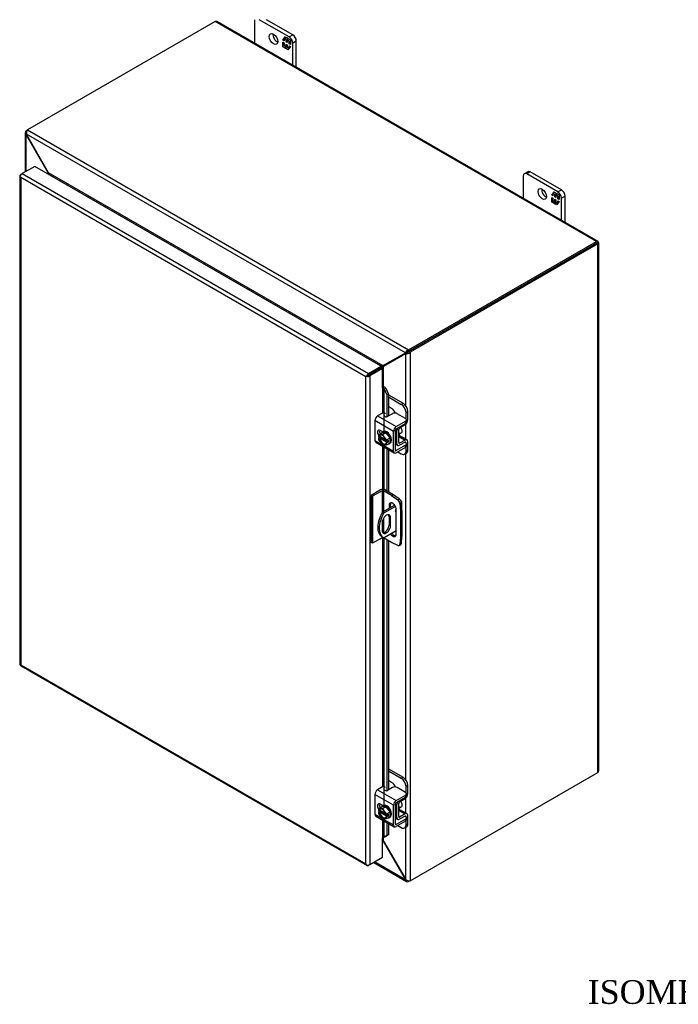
# Model space of a CAD drawing. Header units: inches. Extents: x 11 to 147, y 3 to 98.
# Tile 7 of 8: x 108 to 128, y 69 to 98. Entities that reach past the tile are written whole.
import ezdxf
from ezdxf.enums import TextEntityAlignment as Align

# ---------------------------------------------------------------- set-up
doc = ezdxf.new("R2010")
doc.units = ezdxf.units.IN
doc.header["$MEASUREMENT"] = 0
for name, color, linetype in [('COM40153-1', 7, 'CONTINUOUS'), ('COM40153-2', 7, 'CONTINUOUS'), ('COM42667', 7, 'CONTINUOUS'), ('COM42780', 7, 'CONTINUOUS'), ('COM48452', 7, 'CONTINUOUS'), ('COM71780-10', 7, 'CONTINUOUS'), ('DEFAULT', 7, 'CONTINUOUS'), ('FET07710', 7, 'CONTINUOUS'), ('SCC19011', 7, 'CONTINUOUS'), ('SPR20265', 7, 'CONTINUOUS'), ('WAF25035', 7, 'CONTINUOUS')]:
    doc.layers.add(name, color=color, linetype=linetype)
doc.styles.add('SEACAD_TIMES_NEW_ROMAN', font='times.ttf')

msp = doc.modelspace()

# ---------------------------------------------------------------- linework, layer by layer
at = {"layer": 'COM40153-1', "color": 7}
for p, q in [((119.384, 84.304), (119.397, 84.296)), ((119.422, 84.016), (119.422, 84.261)), ((119.211, 84.165), (118.854, 83.959)), ((118.854, 83.959), (118.895, 83.935)), ((119.232, 84.13), (118.895, 83.935)), ((118.839, 83.655), (118.839, 83.418)), ((119.046, 83.821), (119.087, 83.797)), ((119.046, 83.821), (119.046, 83.584)), ((119.087, 83.56), (119.087, 83.797)), ((119.258, 83.411), (118.895, 83.201)), ((119.046, 83.584), (119.087, 83.56)), ((118.834, 83.234), (118.875, 83.21))]:
    msp.add_line(p, q, dxfattribs=at)
for centre, major_axis, start_param, end_param in [((119.336, 84.261), (-0.0864, 0), 2.529725, 3.926991), ((119.134, 83.754), (0.3, 0.52), 1.508132, 3.141593), ((119.175, 83.73), (0.3, 0.52), 1.508132, 3.204257), ((118.963, 83.726), (-0.087, -0.151), 2.356194, 5.497787), ((119.263, 84.026), (-0.025, -0.0433), 4.139289, 6.283185), ((119.223, 84.05), (0.025, 0.0433), 4.093609, 5.210881), ((119.263, 84.026), (-0.025, -0.0433), 0, 0.63978), ((118.922, 83.75), (-0.087, -0.151), 2.356194, 2.906426), ((118.963, 83.489), (0.087, 0.151), 2.356194, 5.497787), ((118.922, 83.513), (0.087, 0.151), 3.37676, 5.497787)]:
    msp.add_ellipse(centre, major_axis=major_axis, ratio=0.57735, start_param=start_param, end_param=end_param, dxfattribs=at)
at = {"layer": 'COM40153-2', "color": 7}
for p, q in [((118.796, 84.613), (118.518, 84.453)), ((118.837, 84.59), (118.558, 84.429)), ((118.837, 84.59), (118.837, 83.93)), ((118.877, 84.59), (118.877, 83.973)), ((119.112, 84.454), (118.877, 84.59)), ((119.153, 84.478), (118.918, 84.613)), ((118.518, 84.453), (118.518, 83.065)), ((118.558, 84.429), (118.518, 84.453)), ((118.558, 84.429), (118.558, 83.041)), ((119.112, 84.454), (119.153, 84.478)), ((119.112, 84.454), (119.301, 84.326)), ((119.342, 84.35), (119.153, 84.478)), ((119.301, 84.326), (119.342, 84.35)), ((119.406, 84.238), (119.365, 84.215)), ((119.365, 84.215), (119.382, 83.987)), ((119.423, 84.01), (119.406, 84.238)), ((119.046, 84.158), (119.087, 84.181)), ((119.046, 84.158), (119.046, 84.07)), ((119.087, 84.094), (119.087, 84.181)), ((119.258, 83.317), (119.258, 84.035)), ((119.382, 83.987), (119.423, 84.01)), ((119.382, 83.987), (119.382, 83.222)), ((119.423, 84.01), (119.423, 83.246)), ((118.877, 83.779), (118.877, 83.354)), ((118.558, 83.041), (118.518, 83.065)), ((118.837, 83.202), (118.558, 83.041)), ((118.837, 83.233), (118.837, 83.202)), ((118.877, 83.209), (118.877, 83.202)), ((119.112, 83.066), (118.877, 83.202)), ((119.301, 82.976), (119.112, 83.066)), ((119.382, 83.222), (119.365, 83.013)), ((119.365, 83.013), (119.406, 83.037)), ((119.382, 83.222), (119.423, 83.246)), ((119.406, 83.037), (119.423, 83.246)), ((119.345, 82.974), (119.386, 82.998))]:
    msp.add_line(p, q, dxfattribs=at)
for centre, major_axis, start_param, end_param in [((118.857, 84.578), (-0.0864, 0), 3.926991, 5.497787), ((118.857, 84.578), (-0.0288, 0), 3.926991, 5.497787), ((119.152, 84.096), (0.075, -0.13), 0.785398, 3.926991), ((119.193, 84.12), (0.075, -0.13), 3.416574, 3.926991), ((119.295, 84.248), (0.05, -0.0866), 0.872665, 2.268928), ((119.336, 84.272), (-0.05, 0.0866), 4.014257, 5.410521), ((119.193, 83.401), (-0.075, 0.13), 1.73559, 2.866611), ((118.857, 83.19), (0.0288, 0), 0.785398, 2.356194), ((119.152, 83.378), (-0.075, 0.13), 1.73559, 3.926991), ((119.336, 83.085), (-0.05, 0.0866), 3.141593, 3.839724), ((119.295, 83.061), (-0.05, 0.0866), 2.443461, 3.839724)]:
    msp.add_ellipse(centre, major_axis=major_axis, ratio=0.57735, start_param=start_param, end_param=end_param, dxfattribs=at)
at = {"layer": 'COM42667', "color": 7}
for p, q in [((118.852, 86.882), (118.708, 86.799)), ((119.141, 86.863), (118.994, 86.779)), ((119.529, 86.721), (119.282, 86.863)), ((119.175, 86.342), (118.627, 86.658)), ((118.627, 86.658), (118.627, 86.076)), ((118.708, 86.799), (119.256, 86.482)), ((119.256, 86.482), (119.529, 86.639)), ((119.256, 86.42), (119.529, 86.577)), ((119.529, 86.577), (119.529, 86.639)), ((119.558, 86.618), (119.558, 86.68)), ((118.857, 86.326), (118.782, 86.369)), ((119.175, 85.759), (119.175, 86.342)), ((119.229, 85.79), (119.229, 86.373)), ((118.627, 86.076), (118.831, 85.958)), ((118.65, 86.024), (119.199, 85.707)), ((118.87, 85.936), (119.175, 85.759)), ((119.516, 86.021), (119.529, 86.014)), ((119.558, 85.911), (119.558, 85.973)), ((119.256, 85.775), (119.229, 85.79)), ((119.529, 85.932), (119.256, 85.775)), ((119.529, 85.87), (119.256, 85.713)), ((119.529, 85.87), (119.529, 85.932)), ((118.852, 75.859), (118.708, 75.775)), ((118.708, 75.775), (119.256, 75.458)), ((119.141, 75.84), (118.994, 75.755)), ((119.529, 75.698), (119.282, 75.84)), ((119.175, 75.318), (118.627, 75.635)), ((118.627, 75.635), (118.627, 75.053)), ((119.256, 75.458), (119.529, 75.616)), ((119.256, 75.396), (119.529, 75.554)), ((119.529, 75.554), (119.529, 75.616)), ((119.558, 75.595), (119.558, 75.657)), ((118.857, 75.302), (118.782, 75.346)), ((119.175, 74.736), (119.175, 75.318)), ((119.229, 74.767), (119.229, 75.349)), ((118.627, 75.053), (118.831, 74.935)), ((118.65, 75), (119.199, 74.684)), ((118.87, 74.912), (119.175, 74.736)), ((119.529, 74.909), (119.256, 74.751)), ((119.516, 74.998), (119.529, 74.99)), ((119.529, 74.847), (119.529, 74.909)), ((119.558, 74.888), (119.558, 74.95)), ((119.256, 74.751), (119.229, 74.767)), ((119.529, 74.847), (119.256, 74.689))]:
    msp.add_line(p, q, dxfattribs=at)
for centre, major_axis, start_param, end_param in [((118.886, 86.862), (-0.048, 0), 3.141593, 5.497787), ((119.212, 86.823), (0.1, 0), 0.785398, 2.356194), ((118.708, 86.705), (-0.0572, -0.0991), 3.926991, 5.497787), ((118.96, 86.798), (0.048, 0), 2.929457, 5.497787), ((119.458, 86.68), (-0.1, 0), 2.356194, 3.926991), ((119.458, 86.618), (-0.1, 0), 2.356194, 3.141593), ((118.782, 86.278), (0.0562, -0.0973), 2.356194, 4.826451), ((118.836, 86.309), (0.0562, -0.0973), 3.6401, 4.826451), ((119.256, 86.388), (0.0572, 0.0991), 0.785398, 2.356194), ((119.256, 86.388), (0.0192, 0.0333), 0.785398, 2.356194), ((118.708, 86.123), (0.0572, 0.0991), 2.356194, 3.141593), ((119.458, 85.973), (-0.1, 0), 2.356194, 3.926991), ((119.256, 85.806), (0.0572, 0.0991), 2.356194, 3.926991), ((119.256, 85.806), (0.0192, 0.0333), 2.356194, 3.926991), ((119.458, 85.911), (-0.1, 0), 2.356194, 3.141593), ((118.708, 75.682), (-0.0572, -0.0991), 3.926991, 5.497787), ((118.886, 75.839), (-0.048, 0), 3.141593, 5.497787), ((118.96, 75.775), (0.048, 0), 2.929457, 5.497787), ((119.212, 75.799), (0.1, 0), 0.785398, 2.356194), ((119.458, 75.657), (-0.1, 0), 2.356194, 3.926991), ((119.458, 75.595), (-0.1, 0), 2.356194, 3.141593), ((118.782, 75.254), (0.0562, -0.0973), 2.356194, 4.826451), ((118.836, 75.285), (0.0562, -0.0973), 3.6401, 4.826451), ((119.256, 75.365), (0.0572, 0.0991), 0.785398, 2.356194), ((119.256, 75.365), (0.0192, 0.0333), 0.785398, 2.356194), ((118.708, 75.099), (0.0572, 0.0991), 2.356194, 3.141593), ((119.458, 74.95), (-0.1, 0), 2.356194, 3.926991), ((119.256, 74.783), (0.0572, 0.0991), 2.356194, 3.926991), ((119.256, 74.783), (0.0192, 0.0333), 2.356194, 3.926991), ((119.458, 74.888), (-0.1, 0), 2.356194, 3.141593)]:
    msp.add_ellipse(centre, major_axis=major_axis, ratio=0.57735, start_param=start_param, end_param=end_param, dxfattribs=at)
at = {"layer": 'COM42780', "color": 7}
for p, q in [((119.024, 87.418), (119.456, 87.169)), ((119.024, 87.356), (119.402, 87.138)), ((119.402, 87.138), (119.456, 87.169)), ((119.12, 87.016), (119.024, 87.071)), ((119.598, 86.924), (119.544, 86.893)), ((119.544, 86.71), (119.544, 86.893)), ((119.598, 86.681), (119.598, 86.924)), ((119.354, 86.444), (119.518, 86.542)), ((119.233, 86.39), (119.274, 86.366)), ((119.274, 85.978), (119.274, 86.366)), ((119.328, 86.009), (119.328, 86.397)), ((119.229, 86.004), (119.274, 85.978)), ((119.229, 85.965), (119.298, 85.926)), ((119.328, 86.009), (119.354, 85.993)), ((119.332, 86.192), (119.518, 86.084)), ((119.574, 86.089), (119.346, 86.221)), ((119.518, 86.084), (119.354, 85.993)), ((119.517, 86.022), (119.354, 85.931)), ((119.517, 86.022), (119.544, 86.006)), ((119.544, 86.003), (119.544, 86.006)), ((119.598, 85.794), (119.598, 86.037)), ((119.302, 85.739), (119.402, 85.681)), ((119.502, 85.671), (119.556, 85.702)), ((119.544, 85.763), (119.544, 85.881)), ((119.544, 85.763), (119.598, 85.794)), ((119.024, 76.395), (119.456, 76.146)), ((119.024, 76.333), (119.402, 76.115)), ((119.402, 76.115), (119.456, 76.146)), ((119.12, 75.993), (119.024, 76.048)), ((119.598, 75.901), (119.544, 75.87)), ((119.544, 75.687), (119.544, 75.87)), ((119.598, 75.658), (119.598, 75.901)), ((119.354, 75.42), (119.518, 75.518)), ((119.233, 75.367), (119.274, 75.343)), ((119.274, 74.955), (119.274, 75.343)), ((119.328, 74.986), (119.328, 75.374)), ((119.574, 75.066), (119.346, 75.197)), ((119.229, 74.981), (119.274, 74.955)), ((119.229, 74.942), (119.298, 74.902)), ((119.328, 74.985), (119.354, 74.97)), ((119.332, 75.169), (119.518, 75.061)), ((119.518, 75.061), (119.354, 74.97)), ((119.517, 74.998), (119.354, 74.907)), ((119.517, 74.998), (119.544, 74.982)), ((119.544, 74.98), (119.544, 74.982)), ((119.598, 74.77), (119.598, 75.014)), ((119.302, 74.716), (119.402, 74.658)), ((119.502, 74.648), (119.556, 74.679)), ((119.544, 74.739), (119.544, 74.858)), ((119.544, 74.739), (119.598, 74.77))]:
    msp.add_line(p, q, dxfattribs=at)
for centre, major_axis, start_param, end_param in [((119.402, 86.975), (0.1, -0.173), 0.785398, 2.356194), ((119.456, 87.006), (-0.1, 0.173), 3.926991, 5.497787), ((119.12, 86.853), (0.1, -0.173), 1.392108, 2.356194), ((119.517, 86.634), (-0.0572, -0.0991), 0.802851, 2.356194), ((119.355, 86.413), (-0.0572, -0.0991), 4.744903, 5.497787), ((119.355, 86.413), (-0.0192, -0.0333), 3.944444, 5.497787), ((119.24, 86.316), (0.078, -0.135), 0.133398, 1.437398), ((119.355, 86.025), (0.0572, 0.0991), 2.356194, 3.909538), ((119.355, 86.025), (0.0192, 0.0333), 2.356194, 3.909538), ((119.517, 85.99), (-0.0192, -0.0333), 2.356194, 3.909538), ((119.517, 85.99), (-0.0572, -0.0991), 2.356194, 3.909538), ((119.402, 85.844), (-0.1, 0.173), 2.356194, 3.926991), ((119.456, 85.875), (-0.1, 0.173), 3.141593, 3.926991), ((119.402, 75.951), (0.1, -0.173), 0.785398, 2.356194), ((119.456, 75.982), (-0.1, 0.173), 3.926991, 5.497787), ((119.12, 75.829), (0.1, -0.173), 1.392108, 2.356194), ((119.517, 75.611), (-0.0572, -0.0991), 0.802851, 2.356194), ((119.355, 75.389), (-0.0572, -0.0991), 4.744903, 5.497787), ((119.355, 75.389), (-0.0192, -0.0333), 3.944444, 5.497787), ((119.24, 75.292), (0.078, -0.135), 0.133398, 1.437398), ((119.355, 75.001), (0.0572, 0.0991), 2.356194, 3.909538), ((119.355, 75.001), (0.0192, 0.0333), 2.356194, 3.909538), ((119.517, 74.967), (-0.0192, -0.0333), 2.356194, 3.909538), ((119.517, 74.967), (-0.0572, -0.0991), 2.356194, 3.909538), ((119.402, 74.821), (-0.1, 0.173), 2.356194, 3.926991), ((119.456, 74.852), (-0.1, 0.173), 3.141593, 3.926991)]:
    msp.add_ellipse(centre, major_axis=major_axis, ratio=0.57735, start_param=start_param, end_param=end_param, dxfattribs=at)
at = {"layer": 'COM48452', "color": 7}
for p, q in [((113.922, 98.424), (108.388, 95.228)), ((125.154, 91.939), (113.922, 98.424)), ((125.198, 91.943), (113.965, 98.428)), ((108.347, 95.205), (108.388, 95.228)), ((108.388, 95.228), (119.62, 88.743)), ((108.322, 95.149), (108.322, 93.992)), ((108.369, 95.192), (108.347, 95.205)), ((108.361, 95.102), (108.347, 95.094)), ((108.347, 94.006), (108.347, 95.094)), ((108.361, 95.075), (108.347, 95.094)), ((119.524, 88.658), (108.361, 95.102)), ((108.371, 95.081), (108.361, 95.102)), ((108.361, 95.075), (108.371, 95.081)), ((109.002, 93.963), (108.361, 95.075)), ((109.013, 93.969), (108.371, 95.081)), ((109.002, 93.963), (109.013, 93.969)), ((109.002, 93.927), (109.002, 93.963)), ((118.873, 88.277), (109.013, 93.969)), ((109.051, 93.9), (109.05, 93.9)), ((118.794, 88.275), (109.051, 93.9)), ((119.62, 88.743), (125.154, 91.939)), ((119.62, 88.696), (125.154, 91.892)), ((125.154, 91.892), (119.62, 88.696)), ((125.195, 91.868), (119.661, 88.673)), ((125.212, 91.925), (125.154, 91.892)), ((125.212, 91.925), (125.154, 91.892)), ((125.154, 91.892), (125.195, 91.915)), ((125.154, 91.892), (125.154, 91.892)), ((125.154, 91.892), (125.154, 91.892)), ((125.195, 76.286), (125.195, 91.868)), ((125.221, 76.321), (125.221, 91.903)), ((119.514, 88.647), (118.873, 88.277)), ((119.525, 88.63), (118.883, 88.259)), ((119.555, 88.671), (118.913, 88.3)), ((119.565, 88.653), (118.923, 88.283)), ((119.514, 88.647), (119.555, 88.671)), ((119.524, 88.658), (119.514, 88.647)), ((119.564, 88.681), (119.524, 88.658)), ((119.525, 88.63), (119.565, 88.653)), ((119.538, 88.632), (119.525, 88.63)), ((119.579, 88.656), (119.538, 88.632)), ((119.538, 87.091), (119.538, 88.632)), ((119.564, 88.681), (119.555, 88.671)), ((119.579, 88.656), (119.565, 88.653)), ((119.584, 88.659), (119.573, 88.653)), ((119.62, 88.696), (119.62, 88.743)), ((119.62, 88.696), (119.661, 88.673)), ((119.661, 88.673), (119.661, 73.09)), ((118.793, 88.275), (118.794, 88.275)), ((118.794, 88.275), (118.794, 88.274)), ((118.913, 88.3), (118.873, 88.277)), ((118.923, 88.283), (118.883, 88.259)), ((118.883, 87.658), (118.883, 88.259)), ((118.806, 88.212), (118.806, 88.212)), ((119.538, 86.11), (119.538, 86.557)), ((119.538, 76.068), (119.538, 85.692)), ((119.661, 73.09), (125.195, 76.286)), ((119.538, 75.086), (119.538, 75.533)), ((119.538, 73.13), (119.538, 74.668)), ((118.883, 74.261), (118.883, 74.363)), ((118.873, 74.255), (118.854, 74.266)), ((118.873, 74.255), (118.883, 74.261)), ((118.873, 74.255), (119.514, 73.143)), ((118.883, 74.261), (119.525, 73.149)), ((118.592, 73.631), (119.559, 73.072)), ((119.524, 73.122), (118.617, 73.646)), ((119.514, 73.143), (119.525, 73.149)), ((119.514, 73.143), (119.524, 73.122)), ((119.538, 73.13), (119.524, 73.122)), ((119.525, 73.149), (119.538, 73.13)), ((119.62, 73.092), (119.62, 73.067)), ((119.661, 73.09), (119.62, 73.067))]:
    msp.add_line(p, q, dxfattribs=at)
for centre, radius, start, end in [((108.511, 95.137), 0.154, 143.5515, 192.9586), ((108.396, 95.149), 0.0739, 131.3818, 228.6182), ((119.665, 88.596), 0.154, 107.0414, 156.4485), ((119.556, 88.785), 0.154, 263.5515, 312.9586), ((119.623, 88.578), 0.119, 91.3268, 119.2753), ((119.521, 88.755), 0.115, 300.272, 329.1259), ((116.527, 92.125), 4.508, 300.4684, 301.9581), ((121.027, 84.332), 4.476, 118.0355, 119.6541), ((119.596, 73.137), 0.0739, 191.3818, 288.6182), ((119.643, 73.243), 0.154, 227.0414, 276.4485)]:
    msp.add_arc(centre, radius, start, end, dxfattribs=at)
for centre, major_axis, ratio, start_param, end_param in [((113.922, 98.353), (-0.0432, -0.0748), 0.57735, 3.141593, 3.926991), ((125.154, 91.868), (-0.0432, -0.0748), 0.57735, 2.696031, 3.926991), ((125.134, 91.88), (-0.0288, -0.0166), 0.000948, 2.356741, 3.927537), ((125.134, 91.88), (-0.0288, -0.0166), 0.000948, 2.355648, 3.926445), ((125.134, 91.88), (0.0863, 0.0499), 0.000948, -0.784852, -0.445015), ((125.134, 91.88), (0.0864, 0.0498), 0.000948, 0.445015, 0.784852), ((125.134, 91.903), (-0.0864, 0), 0.57735, 2.356194, 3.587154), ((125.134, 76.321), (-0.0864, 0), 0.57735, 2.356194, 3.141593)]:
    msp.add_ellipse(centre, major_axis=major_axis, ratio=ratio, start_param=start_param, end_param=end_param, dxfattribs=at)
for points, knots in [([(109.002, 93.963), (109.005, 93.955), (109.006, 93.947), (109.008, 93.934), (109.009, 93.929), (109.01, 93.924)], [0, 0, 0, 0, 0.25, 0.25, 0.4064598, 0.4064598, 0.4064598, 0.4064598]), ([(109.051, 93.9), (109.052, 93.901), (109.053, 93.902), (109.054, 93.904), (109.054, 93.905), (109.054, 93.909), (109.054, 93.912), (109.052, 93.918), (109.05, 93.921), (109.047, 93.927), (109.045, 93.93), (109.039, 93.939), (109.034, 93.945), (109.024, 93.958), (109.018, 93.963), (109.013, 93.969)], [0, 0, 0, 0, 0.0625, 0.0625, 0.125, 0.125, 0.25, 0.25, 0.375, 0.375, 0.5, 0.5, 0.75, 0.75, 1, 1, 1, 1]), ([(118.873, 88.277), (118.867, 88.278), (118.861, 88.278), (118.848, 88.28), (118.841, 88.28), (118.831, 88.28), (118.827, 88.28), (118.82, 88.28), (118.816, 88.28), (118.809, 88.279), (118.805, 88.279), (118.801, 88.278), (118.799, 88.277), (118.796, 88.276), (118.795, 88.276), (118.794, 88.275)], [0, 0, 0, 0, 0.25, 0.25, 0.5, 0.5, 0.625, 0.625, 0.75, 0.75, 0.875, 0.875, 0.9375, 0.9375, 1, 1, 1, 1]), ([(118.842, 88.191), (118.843, 88.192), (118.844, 88.193), (118.846, 88.195), (118.848, 88.196), (118.851, 88.2), (118.853, 88.203), (118.858, 88.209), (118.86, 88.212), (118.863, 88.218), (118.865, 88.221), (118.87, 88.23), (118.873, 88.236), (118.878, 88.248), (118.881, 88.253), (118.883, 88.259)], [0, 0, 0, 0, 0.0625, 0.0625, 0.125, 0.125, 0.25, 0.25, 0.375, 0.375, 0.5, 0.5, 0.75, 0.75, 1, 1, 1, 1]), ([(118.883, 74.261), (118.881, 74.269), (118.878, 74.277), (118.873, 74.292), (118.87, 74.299), (118.865, 74.309), (118.863, 74.312), (118.86, 74.318), (118.858, 74.321), (118.853, 74.325), (118.851, 74.327), (118.849, 74.328)], [0, 0, 0, 0, 0.25, 0.25, 0.5, 0.5, 0.625, 0.625, 0.75, 0.75, 0.875, 0.875, 0.875, 0.875])]:
    msp.add_open_spline(points, degree=3, knots=knots, dxfattribs=at)
msp.add_open_spline([(118.855, 74.271), (118.861, 74.266), (118.867, 74.261), (118.873, 74.255)], degree=3, dxfattribs=at)
at = {"layer": 'COM71780-10', "color": 7}
for p, q in [((108.606, 94.156), (108.233, 93.941)), ((118.813, 88.263), (108.606, 94.156)), ((108.167, 93.882), (108.167, 79.472)), ((108.176, 93.86), (108.176, 93.861)), ((108.192, 93.917), (108.233, 93.941)), ((118.359, 87.954), (108.192, 93.823)), ((108.192, 93.823), (108.192, 79.46)), ((108.233, 93.941), (118.44, 88.048)), ((118.44, 88.048), (118.813, 88.263)), ((118.813, 88.263), (118.813, 88.216)), ((118.4, 87.977), (118.359, 87.954)), ((118.383, 87.967), (118.44, 88.001)), ((118.383, 87.967), (118.44, 88.001)), ((118.44, 88.001), (118.813, 88.216)), ((118.813, 88.216), (118.44, 88.001)), ((118.854, 88.192), (118.481, 87.977)), ((118.481, 87.977), (118.481, 73.567)), ((118.854, 88.192), (118.813, 88.216)), ((118.854, 87.621), (118.854, 88.192)), ((118.359, 73.59), (118.359, 87.954)), ((118.854, 87.621), (118.854, 86.883)), ((118.877, 87.626), (118.882, 87.659)), ((118.898, 87.595), (118.945, 87.614)), ((118.898, 87.595), (118.977, 87.417)), ((118.898, 86.345), (118.898, 87.595)), ((118.945, 87.614), (119.024, 87.436)), ((119.024, 87.436), (118.977, 87.417)), ((118.977, 87.417), (118.977, 86.772)), ((119.024, 87.436), (119.024, 86.796)), ((118.854, 86.328), (118.854, 86.324)), ((118.854, 85.906), (118.854, 84.628)), ((118.898, 84.622), (118.898, 85.881)), ((118.977, 85.835), (118.977, 84.579)), ((119.024, 85.808), (119.024, 84.552)), ((118.854, 83.207), (118.854, 75.86)), ((118.898, 75.322), (118.898, 83.19)), ((118.977, 83.144), (118.977, 75.749)), ((119.024, 83.117), (119.024, 75.773)), ((108.19, 79.432), (118.397, 73.539)), ((108.192, 79.46), (118.359, 73.59)), ((118.854, 75.304), (118.854, 75.3)), ((118.854, 74.883), (118.854, 74.354)), ((118.898, 74.375), (118.898, 74.857)), ((118.977, 74.812), (118.977, 74.422)), ((119.024, 74.784), (119.024, 74.441)), ((118.854, 73.782), (118.854, 74.354)), ((118.977, 74.422), (118.898, 74.375)), ((118.898, 74.375), (118.945, 74.394)), ((119.024, 74.441), (118.945, 74.394)), ((119.024, 74.441), (118.977, 74.422)), ((118.481, 73.567), (118.854, 73.782)), ((118.383, 73.557), (118.383, 73.557)), ((118.481, 73.567), (118.44, 73.543))]:
    msp.add_line(p, q, dxfattribs=at)
for centre, radius, start, end in [((118.814, 87.559), 0.0911, 23.2734, 46.5882), ((118.839, 87.531), 0.135, 38.3968, 71.6578), ((119.096, 74.094), 0.343, 125.2045, 129.639), ((118.933, 74.314), 0.0704, 117.4412, 127.5015)]:
    msp.add_arc(centre, radius, start, end, dxfattribs=at)
for centre, major_axis, ratio, start_param, end_param in [((108.253, 93.882), (0.0864, 0), 0.57735, 2.356194, 3.587154), ((108.233, 93.87), (0.0432, 0.0748), 0.57735, 0.785398, 2.016358), ((108.253, 93.859), (-0.061, 0.106), 0.577982, 1.231508, 1.571345), ((108.253, 93.859), (-0.061, 0.106), 0.577982, 1.230411, 1.570248), ((118.42, 87.989), (-0.0863, -0.0499), 0.000948, -1.124689, -0.784852), ((118.42, 87.989), (-0.0864, -0.0498), 0.000948, 0.784852, 1.124689), ((118.44, 87.977), (0.0432, 0.0748), 0.57735, 0.785398, 2.016358), ((118.42, 88.012), (0.0864, 0), 0.57735, 4.266828, 5.497787), ((118.42, 87.989), (0.0288, 0.0166), 0.000948, 0.785944, 2.356741), ((118.42, 87.989), (0.0288, 0.0166), 0.000948, 3.926445, 5.497241), ((118.874, 87.609), (0.0864, 0), 0.57735, 1.48353, 1.808737), ((118.874, 87.609), (0.0288, 0), 0.57735, 1.48353, 2.356194), ((108.253, 79.472), (0.0864, 0), 0.57735, 3.141593, 3.587154), ((108.253, 79.495), (-0.0864, -0.0498), 0.000948, 0.445015, 0.784852), ((108.253, 79.495), (-0.0863, -0.0499), 0.000948, -0.784852, -0.445015), ((108.233, 79.507), (0.0432, 0.0748), 0.57735, 2.696031, 3.141593), ((118.874, 74.342), (-0.0288, 0), 0.57735, 4.625123, 5.497787), ((118.42, 73.626), (0.061, -0.106), 0.577982, 4.712938, 5.052774), ((118.42, 73.626), (0.061, -0.106), 0.577982, 4.71184, 5.051677), ((118.42, 73.602), (0.0864, 0), 0.57735, 4.266828, 5.497787), ((118.44, 73.614), (0.0432, 0.0748), 0.57735, 2.696031, 3.926991)]:
    msp.add_ellipse(centre, major_axis=major_axis, ratio=ratio, start_param=start_param, end_param=end_param, dxfattribs=at)
at = {"layer": 'FET07710', "color": 7}
for p, q in [((115.074, 98.442), (115.074, 97.788)), ((116.099, 97.972), (115.219, 98.48)), ((116.205, 98.033), (115.431, 98.48)), ((115.917, 97.878), (115.986, 97.977)), ((115.928, 97.885), (115.917, 97.878)), ((115.953, 97.857), (115.917, 97.878)), ((115.928, 97.885), (115.953, 97.921)), ((115.953, 97.87), (115.928, 97.885)), ((115.964, 97.933), (115.953, 97.926)), ((116.009, 97.894), (115.953, 97.926)), ((115.953, 97.926), (115.953, 97.857)), ((115.96, 97.93), (115.991, 97.974)), ((116.02, 97.901), (115.964, 97.933)), ((115.986, 97.977), (116.048, 97.941)), ((116.02, 97.901), (116.009, 97.894)), ((116.009, 97.825), (116.009, 97.894)), ((116.02, 97.832), (116.02, 97.901)), ((116.054, 97.881), (116.043, 97.875)), ((116.098, 97.843), (116.043, 97.875)), ((116.043, 97.875), (116.043, 97.806)), ((116.048, 97.941), (116.048, 97.891)), ((116.048, 97.891), (116.073, 97.927)), ((116.059, 97.897), (116.048, 97.891)), ((116.109, 97.849), (116.054, 97.881)), ((116.059, 97.897), (116.078, 97.924)), ((116.073, 97.927), (116.135, 97.891)), ((116.109, 97.849), (116.098, 97.843)), ((116.098, 97.773), (116.098, 97.843)), ((116.099, 97.972), (116.205, 98.033)), ((116.109, 97.78), (116.109, 97.849)), ((116.135, 97.891), (116.135, 97.752)), ((116.311, 97.85), (116.205, 97.788)), ((116.311, 97.074), (116.311, 97.85)), ((115.917, 97.676), (115.917, 97.815)), ((115.917, 97.815), (115.953, 97.794)), ((115.928, 97.683), (115.917, 97.676)), ((115.978, 97.64), (115.917, 97.676)), ((115.928, 97.683), (115.928, 97.808)), ((115.985, 97.65), (115.928, 97.683)), ((115.953, 97.794), (115.953, 97.724)), ((115.953, 97.724), (116.009, 97.692)), ((116.004, 97.676), (115.978, 97.64)), ((116.015, 97.683), (116.004, 97.676)), ((116.004, 97.626), (116.004, 97.676)), ((116.015, 97.632), (116.004, 97.626)), ((116.065, 97.59), (116.004, 97.626)), ((116.02, 97.832), (116.009, 97.825)), ((116.043, 97.806), (116.009, 97.825)), ((116.009, 97.692), (116.009, 97.761)), ((116.009, 97.761), (116.043, 97.742)), ((116.02, 97.699), (116.009, 97.692)), ((116.015, 97.632), (116.015, 97.683)), ((116.072, 97.599), (116.015, 97.632)), ((116.043, 97.819), (116.02, 97.832)), ((116.02, 97.699), (116.02, 97.755)), ((116.043, 97.742), (116.043, 97.673)), ((116.043, 97.673), (116.098, 97.641)), ((116.135, 97.689), (116.065, 97.59)), ((116.109, 97.78), (116.098, 97.773)), ((116.135, 97.752), (116.098, 97.773)), ((116.098, 97.641), (116.098, 97.71)), ((116.098, 97.71), (116.135, 97.689)), ((116.103, 97.643), (116.098, 97.641)), ((116.135, 97.765), (116.109, 97.78)), ((116.109, 97.653), (116.109, 97.703)), ((116.205, 97.135), (116.205, 97.788)), ((122.994, 93.869), (122.994, 93.216)), ((123.13, 93.999), (123.025, 93.938)), ((123.205, 93.992), (123.1, 93.931)), ((124.019, 93.4), (123.1, 93.931)), ((124.125, 93.461), (123.205, 93.992)), ((123.836, 93.306), (123.906, 93.404)), ((123.848, 93.312), (123.836, 93.306)), ((123.873, 93.285), (123.836, 93.306)), ((123.836, 93.104), (123.836, 93.242)), ((123.836, 93.242), (123.873, 93.221)), ((123.848, 93.312), (123.873, 93.348)), ((123.873, 93.298), (123.848, 93.312)), ((123.848, 93.11), (123.848, 93.236)), ((123.884, 93.36), (123.873, 93.354)), ((123.928, 93.322), (123.873, 93.354)), ((123.873, 93.354), (123.873, 93.285)), ((123.873, 93.221), (123.873, 93.152)), ((123.88, 93.358), (123.91, 93.402)), ((123.94, 93.328), (123.884, 93.36)), ((123.906, 93.404), (123.967, 93.369)), ((123.94, 93.328), (123.928, 93.322)), ((123.928, 93.253), (123.928, 93.322)), ((123.94, 93.259), (123.928, 93.253)), ((123.962, 93.233), (123.928, 93.253)), ((123.94, 93.259), (123.94, 93.328)), ((123.962, 93.246), (123.94, 93.259)), ((123.973, 93.309), (123.962, 93.302)), ((124.018, 93.27), (123.962, 93.302)), ((123.962, 93.302), (123.962, 93.233)), ((123.967, 93.369), (123.967, 93.318)), ((123.967, 93.318), (123.993, 93.354)), ((123.979, 93.325), (123.967, 93.318)), ((124.029, 93.277), (123.973, 93.309)), ((123.979, 93.325), (123.997, 93.351)), ((123.993, 93.354), (124.054, 93.319)), ((124.029, 93.277), (124.018, 93.27)), ((124.018, 93.201), (124.018, 93.27)), ((124.029, 93.208), (124.018, 93.201)), ((124.054, 93.18), (124.018, 93.201)), ((124.019, 93.4), (124.125, 93.461)), ((124.029, 93.208), (124.029, 93.277)), ((124.054, 93.193), (124.029, 93.208)), ((124.054, 93.319), (124.054, 93.18)), ((124.231, 93.277), (124.125, 93.216)), ((124.125, 92.562), (124.125, 93.216)), ((124.231, 92.501), (124.231, 93.277)), ((123.848, 93.11), (123.836, 93.104)), ((123.898, 93.068), (123.836, 93.104)), ((123.904, 93.077), (123.848, 93.11)), ((123.873, 93.152), (123.928, 93.12)), ((123.923, 93.104), (123.898, 93.068)), ((123.935, 93.111), (123.923, 93.104)), ((123.923, 93.053), (123.923, 93.104)), ((123.935, 93.06), (123.923, 93.053)), ((123.985, 93.018), (123.923, 93.053)), ((123.928, 93.12), (123.928, 93.189)), ((123.928, 93.189), (123.962, 93.17)), ((123.94, 93.126), (123.928, 93.12)), ((123.935, 93.06), (123.935, 93.111)), ((123.991, 93.027), (123.935, 93.06)), ((123.94, 93.126), (123.94, 93.183)), ((123.962, 93.17), (123.962, 93.1)), ((123.962, 93.1), (124.018, 93.068)), ((124.054, 93.116), (123.985, 93.018)), ((124.018, 93.068), (124.018, 93.137)), ((124.018, 93.137), (124.054, 93.116)), ((124.022, 93.071), (124.018, 93.068)), ((124.029, 93.081), (124.029, 93.131))]:
    msp.add_line(p, q, dxfattribs=at)
for centre, major_axis, start_param, end_param in [((115.18, 98.38), (0.075, -0.13), 3.573527, 3.926991), ((115.745, 97.972), (-0.087, 0.152), 0.649107, 2.492486), ((116.099, 97.85), (0.075, -0.13), 0.785398, 2.356194), ((116.205, 97.911), (-0.075, 0.13), 3.926991, 5.497787), ((123.1, 93.808), (0.075, -0.13), 2.356194, 3.926991), ((123.205, 93.869), (0.075, -0.13), 2.356194, 3.141593), ((123.665, 93.4), (-0.087, 0.152), 0.649107, 2.492486), ((124.019, 93.277), (0.075, -0.13), 0.785398, 2.356194), ((124.125, 93.338), (-0.075, 0.13), 3.926991, 5.497787)]:
    msp.add_ellipse(centre, major_axis=major_axis, ratio=0.57735, start_param=start_param, end_param=end_param, dxfattribs=at)
for centre, major_axis in [((115.64, 97.911), (-0.088, 0.152)), ((123.559, 93.339), (-0.087, 0.152))]:
    msp.add_ellipse(centre, major_axis=major_axis, ratio=0.57735, dxfattribs=at)
at = {"layer": 'SCC19011', "color": 7}
for p, q in [((118.728, 86.232), (118.831, 86.291)), ((118.85, 86.248), (118.728, 86.232)), ((118.728, 86.232), (118.728, 86.183)), ((118.952, 86.307), (118.831, 86.291)), ((118.85, 86.248), (118.952, 86.307)), ((118.972, 86.092), (118.85, 86.248)), ((119.074, 86.151), (118.952, 86.307)), ((119.35, 86.266), (119.415, 86.304)), ((118.74, 86.176), (118.728, 86.183)), ((118.782, 86.17), (118.728, 86.139)), ((118.728, 86.139), (118.728, 86.09)), ((118.728, 86.139), (118.74, 86.132)), ((118.728, 86.09), (118.85, 85.933)), ((118.768, 86.186), (118.751, 86.176)), ((118.751, 86.132), (118.768, 86.142)), ((118.955, 86.078), (118.768, 86.186)), ((118.768, 86.142), (118.977, 86.021)), ((118.782, 86.178), (118.782, 86.17)), ((118.782, 86.17), (118.958, 86.068)), ((118.85, 85.933), (118.972, 85.949)), ((118.972, 86.043), (118.96, 86.049)), ((118.977, 86.021), (118.96, 86.011)), ((118.96, 86.005), (118.972, 85.998)), ((118.972, 86.092), (119.074, 86.151)), ((118.972, 86.043), (118.972, 86.092)), ((119.025, 86.074), (118.972, 86.043)), ((119.025, 86.029), (118.972, 85.998)), ((118.972, 85.949), (119.074, 86.008)), ((118.972, 85.949), (118.972, 85.998)), ((118.987, 86.051), (119.025, 86.029)), ((119.025, 86.029), (119.025, 86.074)), ((119.074, 86.008), (119.074, 86.151)), ((118.728, 75.209), (118.831, 75.268)), ((118.85, 75.225), (118.728, 75.209)), ((118.728, 75.209), (118.728, 75.16)), ((118.952, 75.284), (118.831, 75.268)), ((118.85, 75.225), (118.952, 75.284)), ((118.972, 75.068), (118.85, 75.225)), ((119.074, 75.127), (118.952, 75.284)), ((119.35, 75.243), (119.415, 75.281)), ((118.74, 75.153), (118.728, 75.16)), ((118.782, 75.146), (118.728, 75.115)), ((118.728, 75.115), (118.728, 75.066)), ((118.728, 75.115), (118.74, 75.109)), ((118.728, 75.066), (118.85, 74.91)), ((118.768, 75.163), (118.751, 75.153)), ((118.751, 75.109), (118.768, 75.118)), ((118.955, 75.055), (118.768, 75.163)), ((118.768, 75.118), (118.977, 74.998)), ((118.782, 75.155), (118.782, 75.146)), ((118.782, 75.146), (118.958, 75.045)), ((118.85, 74.91), (118.972, 74.926)), ((118.972, 75.019), (118.96, 75.026)), ((118.977, 74.998), (118.96, 74.988)), ((118.96, 74.981), (118.972, 74.975)), ((118.972, 75.068), (119.074, 75.127)), ((118.972, 75.019), (118.972, 75.068)), ((119.025, 75.05), (118.972, 75.019)), ((119.025, 75.006), (118.972, 74.975)), ((118.972, 74.926), (119.074, 74.985)), ((118.972, 74.926), (118.972, 74.975)), ((118.987, 75.028), (119.025, 75.006)), ((119.025, 75.006), (119.025, 75.05)), ((119.074, 74.985), (119.074, 75.127))]:
    msp.add_line(p, q, dxfattribs=at)
for centre, radius, start, end in [((118.99, 86.174), 0.255, 188.35, 217.5486), ((118.746, 86.188), 0.0126, 242.8525, 296.623), ((118.746, 86.143), 0.0126, 242.8527, 296.6228), ((118.99, 75.15), 0.255, 188.35, 217.5486), ((118.746, 75.164), 0.0126, 242.8525, 296.623), ((118.746, 75.12), 0.0126, 242.8527, 296.6228)]:
    msp.add_arc(centre, radius, start, end, dxfattribs=at)
for centre, major_axis, start_param, end_param in [((118.85, 86.091), (0.079, -0.137), 0.958412, 3.753977), ((118.873, 86.104), (0.075, -0.13), 3.254972, 3.744649), ((119.367, 86.389), (0.0488, -0.0845), 0, 2.159159), ((118.85, 86.091), (-0.079, 0.137), 0.958412, 3.753977), ((118.856, 86.094), (0.075, -0.13), 3.141593, 3.744649), ((118.856, 86.094), (-0.075, 0.13), 0.96774, 3.694684), ((118.873, 86.104), (-0.075, 0.13), 0.96774, 3.028213), ((118.85, 75.067), (0.079, -0.137), 0.958412, 3.753977), ((118.856, 75.071), (0.075, -0.13), 3.141593, 3.744649), ((118.873, 75.08), (0.075, -0.13), 3.254972, 3.744649), ((119.367, 75.365), (0.0488, -0.0845), 0, 2.159159), ((118.85, 75.067), (-0.079, 0.137), 0.958412, 3.753977), ((118.856, 75.071), (-0.075, 0.13), 0.96774, 3.694684), ((118.873, 75.08), (-0.075, 0.13), 0.96774, 3.028213)]:
    msp.add_ellipse(centre, major_axis=major_axis, ratio=0.57735, start_param=start_param, end_param=end_param, dxfattribs=at)
for points, knots in [([(118.96, 86.049), (118.959, 86.05), (118.958, 86.051), (118.958, 86.053), (118.958, 86.054), (118.959, 86.055)], [0, 0, 0, 0, 0.5, 0.5, 0.7956866, 0.7956866, 0.7956866, 0.7956866]), ([(118.96, 86.011), (118.959, 86.011), (118.958, 86.009), (118.958, 86.007), (118.959, 86.006), (118.96, 86.005)], [0, 0, 0, 0, 0.5, 0.5, 1, 1, 1, 1]), ([(118.96, 75.026), (118.959, 75.027), (118.958, 75.028), (118.958, 75.03), (118.958, 75.031), (118.959, 75.031)], [0, 0, 0, 0, 0.5, 0.5, 0.7956866, 0.7956866, 0.7956866, 0.7956866]), ([(118.96, 74.988), (118.959, 74.987), (118.958, 74.986), (118.958, 74.984), (118.959, 74.982), (118.96, 74.981)], [0, 0, 0, 0, 0.5, 0.5, 1, 1, 1, 1])]:
    msp.add_open_spline(points, degree=3, knots=knots, dxfattribs=at)
at = {"layer": 'SPR20265', "color": 7}
for points in [[(119.23, 86.092), (119.232, 86.095), (119.245, 86.111), (119.258, 86.151), (119.251, 86.212), (119.237, 86.252), (119.229, 86.267)], [(119.23, 75.069), (119.232, 75.071), (119.245, 75.088), (119.258, 75.128), (119.251, 75.188), (119.237, 75.228), (119.229, 75.244)]]:
    msp.add_open_spline(points, degree=3, knots=[0.49237378, 0.49237378, 0.49237378, 0.49237378, 0.49511928, 0.50671957, 0.51845048, 0.52640505, 0.52640505, 0.52640505, 0.52640505], dxfattribs=at)
at = {"layer": 'WAF25035', "color": 7}
for p, q in [((118.878, 86.338), (118.852, 86.323)), ((119.052, 85.977), (119.078, 85.991)), ((118.878, 75.314), (118.852, 75.3)), ((119.052, 74.953), (119.078, 74.968))]:
    msp.add_line(p, q, dxfattribs=at)
for centre, start_param, end_param in [((118.952, 86.15), 0, 0.412589), ((118.952, 86.15), 2.729004, 6.283185), ((118.978, 86.164), 3.141593, 6.283185), ((118.952, 75.126), 0, 0.412589), ((118.952, 75.126), 2.729004, 6.283185), ((118.978, 75.141), 3.141593, 6.283185)]:
    msp.add_ellipse(centre, major_axis=(-0.1, 0.173), ratio=0.57735, start_param=start_param, end_param=end_param, dxfattribs=at)

# ---------------------------------------------------------------- texts
at = {"layer": 'DEFAULT', "color": 7, "style": 'SEACAD_TIMES_NEW_ROMAN'}
msp.add_text('ISOMETRIC VIEWS', height=0.7, dxfattribs=at).set_placement((124.899, 70.161), align=Align.TOP_LEFT)

doc.saveas('drawing.dxf')
